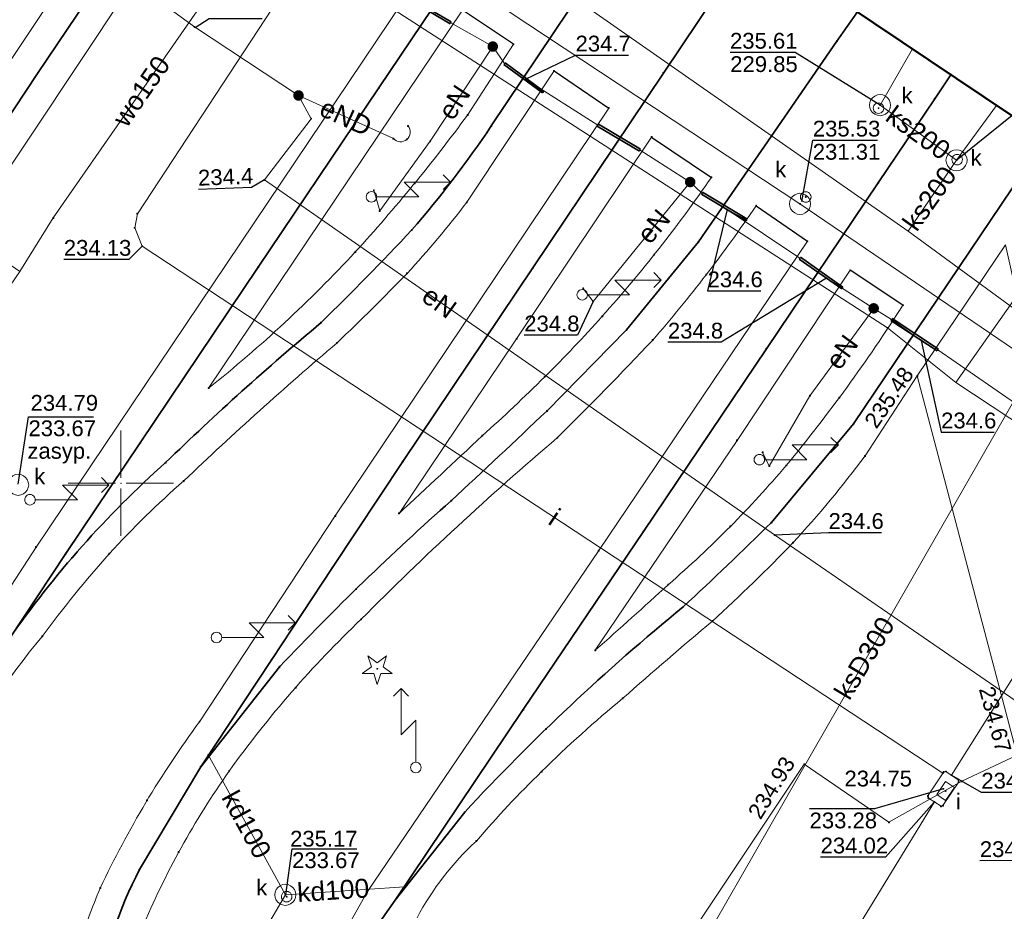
# Model space of a CAD drawing. Header units: metres. Extents: x 6603648 to 6604252, y 5739748 to 5740166.
# Tile 18 of 98: x 6603745 to 6603792, y 5739930 to 5739972. Entities that reach past the tile are written whole.
import ezdxf
from ezdxf.enums import TextEntityAlignment as Align

# ---------------------------------------------------------------- set-up
doc = ezdxf.new("R2010")
doc.units = ezdxf.units.M
doc.header["$PDSIZE"] = 0.75
doc.linetypes.add('ARK_LIN', pattern=[50, 50, 0])
doc.layers.get('0').update_dxf_attribs({"color": 252, "linetype": 'CONTINUOUS'})
for name, color, linetype, lineweight in [('GESBZO', 252, 'CONTINUOUS', 50), ('GSLKOU', 252, 'CONTINUOUS', 18), ('GSLKRW', 252, 'CONTINUOUS', 25), ('GSLTTR', 252, 'CONTINUOUS', 35), ('GSPPRB', 252, 'CONTINUOUS', 18), ('GSPRDI', 252, 'CONTINUOUS', 18), ('GSPWPS', 252, 'CONTINUOUS', 13), ('GSPWPS_O', 252, 'CONTINUOUS', 13), ('GSSKOA', 252, 'CONTINUOUS', 18), ('GULENN', 252, 'CONTINUOUS', 18), ('GULENN_O', 252, 'CONTINUOUS', 18), ('GULEOR', 252, 'CONTINUOUS', 35), ('GULIPR', 252, 'CONTINUOUS', 18), ('GULIPR_O', 252, 'CONTINUOUS', 18), ('GULKDP', 252, 'CONTINUOUS', 18), ('GULKDP_O', 252, 'CONTINUOUS', 18), ('GULKSP', 252, 'CONTINUOUS', 18), ('GULKSP_O', 252, 'CONTINUOUS', 18), ('GULWOP', 252, 'CONTINUOUS', 18), ('GULWOP_O', 252, 'CONTINUOUS', 18), ('GUPISL', 252, 'CONTINUOUS', 18), ('GUPIWZ', 252, 'CONTINUOUS', 18), ('GUPIWZ_O', 252, 'CONTINUOUS', 18), ('GUPKSD', 252, 'CONTINUOUS', 18), ('GUPKWZ', 252, 'CONTINUOUS', 18), ('GUPKWZ_O', 252, 'CONTINUOUS', 18), ('GUSIKP', 252, 'CONTINUOUS', 18), ('PKT_ARK', 252, 'ARK_LIN', 18)]:
    doc.layers.add(name, color=color, linetype=linetype, lineweight=lineweight)
for name, color, linetype in [('GUPESH', 252, 'CONTINUOUS'), ('GUPESH_O', 252, 'CONTINUOUS'), ('GUPEUI', 252, 'CONTINUOUS'), ('GUPISH', 252, 'CONTINUOUS'), ('GUPISH_O', 252, 'CONTINUOUS'), ('GUPKSH', 252, 'CONTINUOUS'), ('GUPKSH_O', 252, 'CONTINUOUS'), ('GUPZSH', 252, 'CONTINUOUS')]:
    doc.layers.add(name, color=color, linetype=linetype)
doc.styles.add('Arial', font='arial.ttf')

# ---------------------------------------------------------------- blocks, each defined once
blk = doc.blocks.new('GSPPRB0')
blk.add_lwpolyline([(-0.007955, 0.0225), (0.007955, 0.0225), (0.0225, 0.007955), (0.0225, -0.007955), (0.007955, -0.0225), (-0.007955, -0.0225), (-0.0225, -0.007955), (-0.0225, 0.007955)], close=True)
blk = doc.blocks.new('GUPISL1_5')
for points in [[(3.396745, 1.05234), (3.75, 0.7), (3.396745, 0.34766)], [(0.25, 0), (2.25, 0), (1.55, 0.7), (3.75, 0.7)]]:
    blk.add_lwpolyline(points)
blk.add_lwpolyline([(0.25, 0), (0.241481, -0.064705), (0.216506, -0.125), (0.176777, -0.176777), (0.125, -0.216506), (0.064705, -0.241481), (0, -0.25), (-0.064705, -0.241481), (-0.125, -0.216506), (-0.176777, -0.176777), (-0.216506, -0.125), (-0.241481, -0.064705), (-0.25, 0), (-0.241481, 0.064705), (-0.216506, 0.125), (-0.176777, 0.176777), (-0.125, 0.216506), (-0.064705, 0.241481), (0, 0.25), (0.064705, 0.241481), (0.125, 0.216506), (0.176777, 0.176777), (0.216506, 0.125), (0.241481, 0.064705)], close=True)
blk = doc.blocks.new('GUPESH1')
blk.add_hatch(color=256).paths.add_polyline_path([(0, 0.045), (-0.011647, 0.043467), (-0.0225, 0.038971), (-0.03182, 0.03182), (-0.038971, 0.0225), (-0.043467, 0.011647), (-0.045, 0), (-0.043467, -0.011647), (-0.038971, -0.0225), (-0.03182, -0.03182), (-0.0225, -0.038971), (-0.011647, -0.043467), (0, -0.045), (0.011647, -0.043467), (0.0225, -0.038971), (0.03182, -0.03182), (0.038971, -0.0225), (0.043467, -0.011647), (0.045, 0), (0.043467, 0.011647), (0.038971, 0.0225), (0.03182, 0.03182), (0.0225, 0.038971), (0.011647, 0.043467)])
blk = doc.blocks.new('GUPEUI1')
blk.add_hatch(color=256).paths.add_polyline_path([(0, 0.25), (-0.064705, 0.241481), (-0.125, 0.216506), (-0.176777, 0.176777), (-0.216506, 0.125), (-0.241481, 0.064705), (-0.25, 0), (-0.241481, -0.064705), (-0.216506, -0.125), (-0.176777, -0.176777), (-0.125, -0.216506), (-0.064705, -0.241481), (0, -0.25), (0.064705, -0.241481), (0.125, -0.216506), (0.176777, -0.176777), (0.216506, -0.125), (0.241481, -0.064705), (0.25, 0), (0.241481, 0.064705), (0.216506, 0.125), (0.176777, 0.176777), (0.125, 0.216506), (0.064705, 0.241481)])
blk = doc.blocks.new('GUPKSD1_1')
blk.add_lwpolyline([(0.5, 0), (0.482963, -0.12941), (0.433013, -0.25), (0.353553, -0.353553), (0.25, -0.433013), (0.12941, -0.482963), (0, -0.5), (-0.12941, -0.482963), (-0.25, -0.433013), (-0.353553, -0.353553), (-0.433013, -0.25), (-0.482963, -0.12941), (-0.5, 0), (-0.482963, 0.12941), (-0.433013, 0.25), (-0.353553, 0.353553), (-0.25, 0.433013), (-0.12941, 0.482963), (0, 0.5), (0.12941, 0.482963), (0.25, 0.433013), (0.353553, 0.353553), (0.433013, 0.25), (0.482963, 0.12941)], close=True)
blk = doc.blocks.new('GUPKWZ1_1')
blk.add_lwpolyline([(0.25, 0), (0.241481, -0.064705), (0.216506, -0.125), (0.176777, -0.176777), (0.125, -0.216506), (0.064705, -0.241481), (0, -0.25), (-0.064705, -0.241481), (-0.125, -0.216506), (-0.176777, -0.176777), (-0.216506, -0.125), (-0.241481, -0.064705), (-0.25, 0), (-0.241481, 0.064705), (-0.216506, 0.125), (-0.176777, 0.176777), (-0.125, 0.216506), (-0.064705, 0.241481), (0, 0.25), (0.064705, 0.241481), (0.125, 0.216506), (0.176777, 0.176777), (0.216506, 0.125), (0.241481, 0.064705)], close=True)
blk = doc.blocks.new('GSPRDI1')
blk.add_hatch(color=256).paths.add_polyline_path([(-0.045, 0), (-0.042798, -0.013906), (-0.036406, -0.02645), (-0.02645, -0.036406), (-0.013906, -0.042798), (0, -0.045), (0.013906, -0.042798), (0.02645, -0.036406), (0.036406, -0.02645), (0.042798, -0.013906), (0.045, 0), (0.042798, 0.013906), (0.036406, 0.02645), (0.02645, 0.036406), (0.013906, 0.042798), (0, 0.045), (-0.013906, 0.042798), (-0.02645, 0.036406), (-0.036406, 0.02645), (-0.042798, 0.013906)])
blk.add_lwpolyline([(0.088531, -0.272471), (-0.231778, -0.713338), (-0.231778, -0.168396), (-0.750048, 0), (-0.231778, 0.168396), (-0.231778, 0.713338), (0.088531, 0.272471), (0.606801, 0.440867), (0.286493, 0), (0.606801, -0.440867)], close=True)
blk = doc.blocks.new('GUPISH1')
blk.add_hatch(color=256).paths.add_polyline_path([(0, 0.045), (-0.011647, 0.043467), (-0.0225, 0.038971), (-0.03182, 0.03182), (-0.038971, 0.0225), (-0.043467, 0.011647), (-0.045, 0), (-0.043467, -0.011647), (-0.038971, -0.0225), (-0.03182, -0.03182), (-0.0225, -0.038971), (-0.011647, -0.043467), (0, -0.045), (0.011647, -0.043467), (0.0225, -0.038971), (0.03182, -0.03182), (0.038971, -0.0225), (0.043467, -0.011647), (0.045, 0), (0.043467, 0.011647), (0.038971, 0.0225), (0.03182, 0.03182), (0.0225, 0.038971), (0.011647, 0.043467)])
blk = doc.blocks.new('GUPIWZ1_3')
blk.add_lwpolyline([(0.375, -0.25), (-0.375, -0.25), (-0.375, 0.25), (0.375, 0.25)], close=True)
blk = doc.blocks.new('GUPZSH1')
blk.add_hatch(color=256).paths.add_polyline_path([(0, 0.045), (-0.011647, 0.043467), (-0.0225, 0.038971), (-0.03182, 0.03182), (-0.038971, 0.0225), (-0.043467, 0.011647), (-0.045, 0), (-0.043467, -0.011647), (-0.038971, -0.0225), (-0.03182, -0.03182), (-0.0225, -0.038971), (-0.011647, -0.043467), (0, -0.045), (0.011647, -0.043467), (0.0225, -0.038971), (0.03182, -0.03182), (0.038971, -0.0225), (0.043467, -0.011647), (0.045, 0), (0.043467, 0.011647), (0.038971, 0.0225), (0.03182, 0.03182), (0.0225, 0.038971), (0.011647, 0.043467)])
blk = doc.blocks.new('GUPKSH1')
blk.add_hatch(color=256).paths.add_polyline_path([(0, 0.045), (-0.011647, 0.043467), (-0.0225, 0.038971), (-0.03182, 0.03182), (-0.038971, 0.0225), (-0.043467, 0.011647), (-0.045, 0), (-0.043467, -0.011647), (-0.038971, -0.0225), (-0.03182, -0.03182), (-0.0225, -0.038971), (-0.011647, -0.043467), (0, -0.045), (0.011647, -0.043467), (0.0225, -0.038971), (0.03182, -0.03182), (0.038971, -0.0225), (0.043467, -0.011647), (0.045, 0), (0.043467, 0.011647), (0.038971, 0.0225), (0.03182, 0.03182), (0.0225, 0.038971), (0.011647, 0.043467)])
blk = doc.blocks.new('GSPWPS1')
blk.add_hatch(color=256).paths.add_polyline_path([(0, 0.045), (-0.011647, 0.043467), (-0.0225, 0.038971), (-0.03182, 0.03182), (-0.038971, 0.0225), (-0.043467, 0.011647), (-0.045, 0), (-0.043467, -0.011647), (-0.038971, -0.0225), (-0.03182, -0.03182), (-0.0225, -0.038971), (-0.011647, -0.043467), (0, -0.045), (0.011647, -0.043467), (0.0225, -0.038971), (0.03182, -0.03182), (0.038971, -0.0225), (0.043467, -0.011647), (0.045, 0), (0.043467, 0.011647), (0.038971, 0.0225), (0.03182, 0.03182), (0.0225, 0.038971), (0.011647, 0.043467)])
blk = doc.blocks.new('ASS_SYM', base_point=(826.5, 303.25))
at = {"layer": 'PKT_ARK'}
for p, q in [((826.5, 303.5), (826.5, 305.75)), ((826.25, 303.25), (824, 303.25)), ((826.5, 303), (826.5, 300.75)), ((826.75, 303.25), (829, 303.25))]:
    blk.add_line(p, q, dxfattribs=at)
blk.add_point((826.5, 303.25), dxfattribs=at)
blk.add_point((826.5, 303.25), dxfattribs=at)

msp = doc.modelspace()

# ---------------------------------------------------------------- linework, layer by layer
at = {"layer": 'GESBZO'}
msp.add_lwpolyline([(6603844.91, 5740034.49), (6603839.9, 5740027), (6603875.35, 5740003.17), (6603880.41, 5740010.65), (6603920.5, 5739983.7), (6603873.22, 5739913.17), (6603833.08, 5739940.09), (6603838.08, 5739947.56), (6603802.57, 5739971.43), (6603797.54, 5739963.94), (6603767.37, 5739984.2), (6603814.71, 5740054.71)], close=True, dxfattribs=at)
at = {"layer": 'GSLKOU'}
for points in [[(6603732.661, 5739951.904), (6603752.425, 5739981.605)], [(6603734.536, 5739949.701), (6603754.754, 5739980.119)], [(6603764.077, 5739973.918), (6603745.973, 5739946.97)], [(6603766.216, 5739972.471), (6603754.164, 5739954.516)], [(6603768.63, 5739970.849), (6603766.456, 5739967.484)], [(6603770.565, 5739969.587), (6603766.42, 5739963.343)], [(6603773.161, 5739967.819), (6603760.177, 5739948.445)], [(6603768.78, 5739956.859), (6603775.189, 5739966.439)], [(6603772.683, 5739946.805), (6603782.59, 5739961.497)], [(6603779.249, 5739952.038), (6603784.618, 5739960.117)], [(6603763.205, 5739948.566), (6603768.78, 5739956.859)], [(6603787.8, 5739955.1), (6603785.325, 5739951.299)], [(6603772.517, 5739942.071), (6603779.249, 5739952.038)], [(6603760.177, 5739948.445), (6603753.731, 5739938.674)], [(6603745.973, 5739946.97), (6603741.209, 5739939.653)], [(6603761.705, 5739930.612), (6603772.683, 5739946.805)], [(6603761.705, 5739930.612), (6603758.508, 5739924.937)]]:
    msp.add_lwpolyline(points, dxfattribs=at)
for points in [[(6603766.456, 5739967.484, -0.026379), (6603761.126, 5739960.986)], [(6603772.85, 5739957.931, 0.031974), (6603778.028, 5739964.526)], [(6603766.42, 5739963.343, -0.022209), (6603763.587, 5739959.965)], [(6603780.156, 5739963.178, -0.014815), (6603777.781, 5739959.9)], [(6603754.164, 5739954.516, 0.03759), (6603761.126, 5739960.986)], [(6603763.587, 5739959.965, -0.007771), (6603760.262, 5739956.668)], [(6603777.781, 5739959.9, -0.016662), (6603775.243, 5739956.798)], [(6603781.584, 5739950.844, 0.03015), (6603787.122, 5739958.457)], [(6603770.117, 5739955.055, 0.015158), (6603772.85, 5739957.931)], [(6603760.262, 5739956.668, 0.014024), (6603752.982, 5739950.111)], [(6603775.243, 5739956.798, -0.00858), (6603770.725, 5739952.167)], [(6603767.152, 5739952.255, 0.013667), (6603770.117, 5739955.055)], [(6603770.725, 5739952.167, 0.021604), (6603761.405, 5739943.539)], [(6603763.205, 5739948.566, 0.001456), (6603767.152, 5739952.255)], [(6603785.325, 5739951.299, -0.026489), (6603781.907, 5739947.18)], [(6603778.931, 5739947.951, 0.019313), (6603781.584, 5739950.844)], [(6603752.982, 5739950.111, 0.028227), (6603749.45, 5739946.65)], [(6603775.986, 5739945.191, 0.019267), (6603778.931, 5739947.951)], [(6603781.907, 5739947.18, -0.014972), (6603778.081, 5739943.453)], [(6603749.45, 5739946.65, 0.024984), (6603746.268, 5739942.725)], [(6603772.517, 5739942.071, 0.005425), (6603775.986, 5739945.191)], [(6603755.139, 5739936.332, -0.046882), (6603761.405, 5739943.539)], [(6603778.081, 5739943.453, 0.006138), (6603773.824, 5739939.787)], [(6603746.268, 5739942.725, 0.075875), (6603742.189, 5739936.142)], [(6603773.824, 5739939.787, 0.022283), (6603769.972, 5739936.309)], [(6603753.731, 5739938.674, 0.048437), (6603749.019, 5739930.778)], [(6603755.139, 5739936.332, 0.054213), (6603750.988, 5739928.827)], [(6603769.972, 5739936.309, 0.023566), (6603766.878, 5739933.006)], [(6603766.878, 5739933.006, 0.088556), (6603764.06, 5739929.359)], [(6603748.024, 5739927.997, -0.02836), (6603749.019, 5739930.778)]]:
    msp.add_lwpolyline(points, format="xyb", dxfattribs=at)
at = {"layer": 'GSLKRW'}
for points in [[(6603768.63, 5739970.849), (6603766.216, 5739972.471)], [(6603770.565, 5739969.587), (6603773.161, 5739967.819)], [(6603775.189, 5739966.439), (6603778.028, 5739964.526)], [(6603780.156, 5739963.178), (6603782.59, 5739961.497)], [(6603787.122, 5739958.457), (6603784.618, 5739960.117)]]:
    msp.add_lwpolyline(points, dxfattribs=at)
at = {"layer": 'GSLTTR'}
for points in [[(6603749.51, 5739910.14, -0.046197), (6603745.82, 5739913.14, -0.026842), (6603743.9, 5739915.24, -0.075296), (6603740.8, 5739919.97, -0.066453), (6603739.33, 5739924.79, -0.051989), (6603739.12, 5739929.17, -0.009541), (6603739.17, 5739929.86, -0.113235), (6603742.57, 5739939.33), (6603744.11, 5739941.73), (6603744.69, 5739942.6), (6603747.38, 5739946.66), (6603750.92, 5739951.92), (6603756.52, 5739960.27), (6603762.25, 5739968.78), (6603769.89, 5739980.14), (6603770.97, 5739981.78)], [(6603775.54, 5739978.72), (6603774.92, 5739977.81), (6603771.27, 5739972.47), (6603767.58, 5739966.97, -0.030946), (6603763.81, 5739962.03, -0.011924), (6603759.5, 5739957.63, 0.018577), (6603752.12, 5739950.98, 0.058962), (6603744.69, 5739942.6)], [(6603758.67, 5739904.01, -0.086393), (6603752.76, 5739909.2, -0.036176), (6603750.96, 5739911.78, -0.024449), (6603750.16, 5739913.25, -0.068711), (6603748.65, 5739918.14, -0.015582), (6603748.48, 5739919.48, -0.045773), (6603748.45, 5739923.25, -0.027228), (6603748.8, 5739925.68, -0.067876), (6603750.88, 5739931.65), (6603753.79, 5739936.54), (6603757.16, 5739941.63), (6603760.04, 5739946), (6603763.38, 5739951.03), (6603769.56, 5739960.23), (6603775.75, 5739969.48), (6603779.11, 5739974.5), (6603779.94, 5739975.76)], [(6603784.96, 5739972.39), (6603783.99, 5739971), (6603781.5, 5739967.38), (6603777.41, 5739961.46), (6603774, 5739957.28), (6603770.22, 5739953.43, -0.001224), (6603765.68, 5739949.17, 0.022454), (6603757.54, 5739941.29), (6603753.79, 5739936.54)], [(6603767.96, 5739897.79, -0.046037), (6603764.15, 5739900.79, -0.032329), (6603762.04, 5739903.04, -0.036658), (6603760.29, 5739905.46, -0.020129), (6603759.47, 5739906.92, -0.020807), (6603758.85, 5739908.25, -0.047397), (6603757.78, 5739911.87, -0.028707), (6603757.48, 5739914.03, -0.045966), (6603757.49, 5739917.21, -0.02338), (6603757.83, 5739919.35, -0.071057), (6603759.58, 5739924.44), (6603762.42, 5739929.34), (6603763.02, 5739930.2), (6603769.1, 5739939.25), (6603774.8, 5739947.71), (6603780.64, 5739956.39), (6603785.95, 5739964.27), (6603788.63, 5739968.26), (6603789.4, 5739969.4)], [(6603793.89, 5739966.39), (6603793.3, 5739965.49), (6603784.78, 5739952.83), (6603780.88, 5739948.13, -0.006869), (6603776.69, 5739944.13, 0.034582), (6603766.32, 5739934.38), (6603763.02, 5739930.2)]]:
    msp.add_lwpolyline(points, format="xyb", dxfattribs=at)
msp.add_lwpolyline([(6603748.86, 5739973.66), (6603746.04, 5739969.46), (6603743.22, 5739965.22)], dxfattribs=at)
at = {"layer": 'GSSKOA'}
msp.add_lwpolyline([(6603775.52, 5739899.78), (6603774.38, 5739898.07), (6603765.84, 5739903.97), (6603769.82, 5739909.75), (6603766.28, 5739911.97), (6603773.42, 5739923.12), (6603782.44, 5739936.66), (6603786.46, 5739933.9), (6603789.91, 5739935.85), (6603792.55, 5739937.08), (6603787.8, 5739955.1), (6603791.99, 5739961.32), (6603795.31, 5739946.46), (6603797.65, 5739941.89, -0.160585), (6603793.59, 5739926.67), (6603789.76, 5739929.17), (6603781.99, 5739917.85), (6603771.35, 5739902.65)], format="xyb", close=True, dxfattribs=at)
at = {"layer": 'GULENN'}
for points in [[(6603739.309, 5739984.7, 0.0453), (6603739.024, 5739984.247, 0.253531), (6603738.904, 5739982.742), (6603739.609, 5739981.58), (6603740.354, 5739980.954), (6603746.175, 5739977.009), (6603753.49, 5739971.67), (6603758.429, 5739968.416)], [(6603758.429, 5739968.416), (6603762.933, 5739966.366, 0.962527), (6603763.633, 5739966.969)]]:
    msp.add_lwpolyline(points, format="xyb", dxfattribs=at)
for points in [[(6603768.208, 5739969.93), (6603767.652, 5739970.739), (6603765.658, 5739971.869)], [(6603767.652, 5739970.739), (6603764.681, 5739966.239), (6603762.287, 5739962.93), (6603762.007, 5739963.915)], [(6603772.637, 5739967.008), (6603769.212, 5739969.187), (6603770.035, 5739968.586)], [(6603758.429, 5739968.416), (6603759.032, 5739967.311), (6603756.81, 5739964.405), (6603781.022, 5739947.545), (6603793.714, 5739938.814), (6603795.289, 5739930.775)], [(6603777.583, 5739963.777), (6603777.023, 5739964.306), (6603774.642, 5739965.818)], [(6603777.023, 5739964.306), (6603772.415, 5739958.632), (6603771.943, 5739959.253)], [(6603782.226, 5739960.689), (6603778.775, 5739963.001), (6603779.689, 5739962.509)], [(6603787.992, 5739956.785), (6603786.576, 5739957.776), (6603785.733, 5739958.306), (6603783.491, 5739959.745), (6603784.245, 5739959.279)], [(6603785.733, 5739958.306), (6603782.707, 5739954.158), (6603780.774, 5739950.818), (6603780.461, 5739951.472)], [(6603795.443, 5739931.088), (6603796.634, 5739938.024), (6603796.785, 5739947.978), (6603794.554, 5739951.965), (6603793.136, 5739953.326), (6603788.775, 5739956.33)]]:
    msp.add_lwpolyline(points, dxfattribs=at)
at = {"layer": 'GULEOR'}
for points in [[(6603765.633, 5739971.826), (6603763.74, 5739972.938)], [(6603763.791, 5739973.025), (6603765.684, 5739971.912)], [(6603770.006, 5739968.546), (6603768.178, 5739969.89)], [(6603768.237, 5739969.97), (6603770.065, 5739968.627)], [(6603774.616, 5739965.775), (6603772.612, 5739966.965)], [(6603772.663, 5739967.051), (6603774.667, 5739965.861)], [(6603779.663, 5739962.466), (6603777.558, 5739963.734)], [(6603777.609, 5739963.82), (6603779.715, 5739962.552)], [(6603784.216, 5739959.238), (6603782.198, 5739960.648)], [(6603782.255, 5739960.73), (6603784.274, 5739959.32)], [(6603786.548, 5739957.734), (6603788.748, 5739956.288)], [(6603788.803, 5739956.371), (6603786.603, 5739957.818)]]:
    msp.add_lwpolyline(points, dxfattribs=at)
at = {"layer": 'GULIPR'}
for points in [[(6603763.9, 5739982.8), (6603750.78, 5739962.8), (6603750.66, 5739962.13), (6603751.01, 5739961.26), (6603789.02, 5739936.23)], [(6603789.42, 5739936.14), (6603808.959, 5739967.135)], [(6603788.62, 5739934.87), (6603772.21, 5739908.02), (6603771.64, 5739907.58), (6603770.48, 5739907.2), (6603769.71, 5739906.87), (6603768.93, 5739906.16), (6603761.41, 5739889.72), (6603761.16, 5739888.8), (6603761.19, 5739887.47), (6603765.51, 5739851.59)]]:
    msp.add_lwpolyline(points, dxfattribs=at)
at = {"layer": 'GULKDP'}
for points in [[(6603808.053, 5739945.704), (6603782.235, 5739963.27), (6603758.971, 5739978.657), (6603770.532, 5739996.192)], [(6603757.807, 5739930.454), (6603754.132, 5739937.142)], [(6603757.807, 5739930.454), (6603756.172, 5739927.649), (6603754.079, 5739913.346)], [(6603763.461, 5739930.827), (6603757.807, 5739930.454)]]:
    msp.add_lwpolyline(points, dxfattribs=at)
at = {"layer": 'GULKSP'}
for points in [[(6603748.516, 5739988.769), (6603769.313, 5739974.582), (6603787.37, 5739961.971), (6603794.163, 5739956.998)], [(6603787.568, 5739970.638), (6603786.038, 5739967.957), (6603789.665, 5739965.339)], [(6603791.563, 5739967.948), (6603789.665, 5739965.339), (6603787.37, 5739961.971)], [(6603768.678, 5739901.106), (6603777.469, 5739927.869), (6603794.163, 5739956.998)]]:
    msp.add_lwpolyline(points, dxfattribs=at)
at = {"layer": 'GULWOP'}
for points in [[(6603745.201, 5739960.057), (6603740.434, 5739963.332), (6603740.26, 5739965.529), (6603720.897, 5739981.424), (6603720.225, 5739982.01), (6603719.36, 5739982.56)], [(6603745.201, 5739960.057), (6603746.79, 5739962.599), (6603755.14, 5739974.639), (6603756.52, 5739976.667)], [(6603825.656, 5739849.078), (6603825.941, 5739853.814), (6603837.788, 5739855.542), (6603869.267, 5739902.302), (6603868.152, 5739903.059), (6603866.813, 5739903.963), (6603828.065, 5739929.382), (6603823.148, 5739932.634), (6603789.626, 5739954.786), (6603786.394, 5739957.382), (6603756.52, 5739976.667)], [(6603789.626, 5739954.786), (6603796.544, 5739964.609)], [(6603825.656, 5739849.078), (6603769.366, 5739852.901), (6603737.285, 5739855.059), (6603734.65, 5739855.19), (6603732.727, 5739868.33), (6603732.589, 5739869.247), (6603724.96, 5739921.24), (6603723.88, 5739928.79), (6603745.201, 5739960.057)]]:
    msp.add_lwpolyline(points, dxfattribs=at)
at = {"layer": 'GUPESH_O', "flags": 128}
for points in [[(6603753.52, 5739971.652), (6603754.185, 5739972.066), (6603756.705, 5739972.066)], [(6603769.212, 5739969.187), (6603771.582, 5739970.333), (6603774.102, 5739970.333)], [(6603756.81, 5739964.405), (6603756.202, 5739964.052), (6603753.684, 5739963.957)], [(6603778.775, 5739963.001), (6603777.849, 5739959.136), (6603780.369, 5739959.138)], [(6603783.491, 5739959.745), (6603778.486, 5739956.701), (6603775.966, 5739956.701)], [(6603772.411, 5739958.628), (6603771.667, 5739957.036), (6603769.147, 5739957.036)], [(6603787.992, 5739956.785), (6603788.933, 5739952.434), (6603791.453, 5739952.434)], [(6603781.022, 5739947.545), (6603783.592, 5739947.659), (6603786.112, 5739947.659)], [(6603795.443, 5739931.088), (6603793.292, 5739932.081), (6603790.772, 5739932.075)]]:
    msp.add_lwpolyline(points, dxfattribs=at)
at = {"layer": 'GUPISH_O', "flags": 128}
for points in [[(6603751.01, 5739961.26), (6603750.37, 5739960.631), (6603747.29, 5739960.631)], [(6603789.42, 5739936.14), (6603790.843, 5739935.327), (6603793.923, 5739935.327)], [(6603789.04, 5739935.49), (6603785.77, 5739934.535), (6603782.69, 5739934.535)], [(6603788.607, 5739934.859), (6603786.295, 5739932.247), (6603783.215, 5739932.247)]]:
    msp.add_lwpolyline(points, dxfattribs=at)
at = {"layer": 'GUPKSH_O', "flags": 128}
for points in [[(6603786.038, 5739967.957), (6603782.004, 5739970.452), (6603778.924, 5739970.452)], [(6603789.694, 5739965.37), (6603793.203, 5739968.216), (6603796.283, 5739968.216)], [(6603782.328, 5739963.385), (6603782.841, 5739966.289), (6603785.921, 5739966.289)], [(6603745.131, 5739949.952), (6603745.614, 5739953.159), (6603748.694, 5739953.159)], [(6603757.835, 5739930.452), (6603758.127, 5739932.645), (6603761.207, 5739932.645)]]:
    msp.add_lwpolyline(points, dxfattribs=at)
at = {"layer": 'GUSIKP'}
msp.add_lwpolyline([(6603789.06, 5739936.29), (6603789.16, 5739936.31), (6603789.75, 5739935.92), (6603789.77, 5739935.82), (6603789.02, 5739934.69), (6603788.93, 5739934.66), (6603788.33, 5739935.05), (6603788.31, 5739935.15)], close=True, dxfattribs=at)

# ---------------------------------------------------------------- block references
at = {"layer": 'GSPPRB', "rotation": 90}
for p in [(6603765.658, 5739971.869), (6603768.63, 5739970.849), (6603783.99, 5739971), (6603768.208, 5739969.93), (6603746.04, 5739969.46), (6603770.565, 5739969.587), (6603775.75, 5739969.48), (6603789.4, 5739969.4), (6603762.25, 5739968.78), (6603770.035, 5739968.586), (6603788.63, 5739968.26), (6603773.161, 5739967.819), (6603759.032, 5739967.311), (6603766.456, 5739967.484), (6603781.5, 5739967.38), (6603763.633, 5739966.969), (6603767.58, 5739966.97), (6603772.637, 5739967.008), (6603762.933, 5739966.366), (6603775.189, 5739966.439), (6603763.572, 5739966.33), (6603764.681, 5739966.239), (6603774.642, 5739965.818), (6603778.028, 5739964.526), (6603763.941, 5739964.243), (6603785.95, 5739964.27), (6603762.007, 5739963.915), (6603777.583, 5739963.777), (6603766.42, 5739963.343), (6603780.156, 5739963.178), (6603750.78, 5739962.8), (6603762.287, 5739962.93), (6603746.79, 5739962.599), (6603779.689, 5739962.509), (6603750.66, 5739962.13), (6603763.81, 5739962.03), (6603777.41, 5739961.46), (6603782.59, 5739961.497), (6603761.126, 5739960.986), (6603775.312, 5739960.851), (6603782.226, 5739960.689), (6603756.52, 5739960.27), (6603763.587, 5739959.965), (6603769.56, 5739960.23), (6603777.781, 5739959.9), (6603784.618, 5739960.117), (6603771.943, 5739959.253), (6603784.245, 5739959.279), (6603787.122, 5739958.457), (6603759.5, 5739957.63), (6603772.85, 5739957.931), (6603786.576, 5739957.776), (6603774, 5739957.28), (6603786.394, 5739957.382), (6603760.262, 5739956.668), (6603768.78, 5739956.859), (6603775.243, 5739956.798), (6603780.64, 5739956.39), (6603788.775, 5739956.33), (6603770.117, 5739955.055), (6603787.8, 5739955.1), (6603754.164, 5739954.516), (6603782.707, 5739954.158), (6603784.1, 5739954.065), (6603770.22, 5739953.43), (6603784.78, 5739952.83), (6603750.92, 5739951.92), (6603767.152, 5739952.255), (6603770.725, 5739952.167), (6603779.249, 5739952.038), (6603780.461, 5739951.472), (6603752.12, 5739950.98), (6603763.38, 5739951.03), (6603785.325, 5739951.299), (6603780.774, 5739950.818), (6603781.584, 5739950.844), (6603752.982, 5739950.111), (6603765.68, 5739949.17), (6603760.177, 5739948.445), (6603763.205, 5739948.566), (6603780.88, 5739948.13), (6603774.8, 5739947.71), (6603778.931, 5739947.951), (6603745.973, 5739946.97), (6603772.683, 5739946.805), (6603781.907, 5739947.18), (6603747.38, 5739946.66), (6603747.67, 5739946.45), (6603749.45, 5739946.65), (6603760.04, 5739946), (6603761.16, 5739944.97), (6603775.986, 5739945.191), (6603776.69, 5739944.13), (6603761.405, 5739943.539), (6603778.081, 5739943.453), (6603746.268, 5739942.725), (6603772.517, 5739942.071), (6603757.16, 5739941.63), (6603757.54, 5739941.29), (6603758.29, 5739940.295), (6603773.824, 5739939.787), (6603769.1, 5739939.25), (6603753.731, 5739938.674), (6603770.18, 5739938.33), (6603753.79, 5739936.54), (6603782.44, 5739936.66), (6603755.139, 5739936.332), (6603769.972, 5739936.309), (6603789.06, 5739936.29), (6603789.16, 5739936.31), (6603789.75, 5739935.92), (6603789.77, 5739935.82), (6603789.91, 5739935.85), (6603788.31, 5739935.15), (6603788.33, 5739935.05), (6603751.245, 5739934.943), (6603788.93, 5739934.66), (6603789.02, 5739934.69), (6603766.32, 5739934.38), (6603786.46, 5739933.9), (6603766.878, 5739933.006), (6603752.745, 5739932.483), (6603750.88, 5739931.65), (6603749.019, 5739930.778), (6603761.705, 5739930.612), (6603763.02, 5739930.2)]:
    msp.add_blockref('GSPPRB0', p, dxfattribs=at)
at = {"layer": 'GSPRDI', "rotation": 90}
msp.add_blockref('GSPRDI1', (6603762.17, 5739941.19), dxfattribs=at)
at = {"layer": 'GSPWPS', "rotation": 90}
for p in [(6603787.8, 5739955.1), (6603782.44, 5739936.66)]:
    msp.add_blockref('GSPWPS1', p, dxfattribs=at)
at = {"layer": 'GUPESH', "rotation": 90}
for p in [(6603753.49, 5739971.67), (6603769.212, 5739969.187), (6603756.81, 5739964.405), (6603778.775, 5739963.001), (6603783.491, 5739959.745), (6603772.415, 5739958.632), (6603787.992, 5739956.785), (6603781.022, 5739947.545)]:
    msp.add_blockref('GUPESH1', p, dxfattribs=at)
at = {"layer": 'GUPEUI', "rotation": 90}
for p in [(6603767.652, 5739970.739), (6603758.429, 5739968.416), (6603777.023, 5739964.306), (6603785.733, 5739958.306)]:
    msp.add_blockref('GUPEUI1', p, dxfattribs=at)
at = {"layer": 'GUPISH', "rotation": 90}
for p in [(6603751.01, 5739961.26), (6603789.02, 5739936.23), (6603789.42, 5739936.14), (6603789.04, 5739935.49), (6603789.147, 5739935.386), (6603788.62, 5739934.87)]:
    msp.add_blockref('GUPISH1', p, dxfattribs=at)
at = {"layer": 'GUPISL'}
for p, rotation in [((6603761.893, 5739963.602), 359.9999974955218), ((6603771.899, 5739958.952), 359.9999974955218), ((6603780.308, 5739951.119), 359.9999974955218), ((6603745.683, 5739949.217), 359.9999974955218), ((6603754.536, 5739942.674), 359.9999974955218), ((6603763.997, 5739936.499), 90)]:
    msp.add_blockref('GUPISL1_5', p, dxfattribs=dict(at, rotation=rotation))
at = {"layer": 'GUPIWZ', "rotation": 56.02769774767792}
msp.add_blockref('GUPIWZ1_3', (6603789.147, 5739935.386), dxfattribs=at)
at = {"layer": 'GUPKSD', "rotation": 90}
for p in [(6603786.038, 5739967.957), (6603789.665, 5739965.339), (6603782.235, 5739963.27), (6603745.122, 5739949.926), (6603757.807, 5739930.454)]:
    msp.add_blockref('GUPKSD1_1', p, dxfattribs=at)
at = {"layer": 'GUPKSH', "rotation": 90}
for p in [(6603785.964, 5739967.816), (6603786.038, 5739967.957), (6603789.665, 5739965.339), (6603789.694, 5739965.37), (6603782.508, 5739963.595), (6603782.235, 5739963.27), (6603757.807, 5739930.454), (6603757.869, 5739930.365)]:
    msp.add_blockref('GUPKSH1', p, dxfattribs=at)
at = {"layer": 'GUPKWZ', "rotation": 90}
for p in [(6603785.964, 5739967.816), (6603789.694, 5739965.37), (6603782.508, 5739963.595), (6603757.869, 5739930.365)]:
    msp.add_blockref('GUPKWZ1_1', p, dxfattribs=at)
at = {"layer": 'GUPZSH', "rotation": 90}
msp.add_blockref('GUPZSH1', (6603750.78, 5739962.8), dxfattribs=at)
at = {"layer": 'PKT_ARK'}
msp.add_blockref('ASS_SYM', (6603750, 5739950), dxfattribs=at)

# ---------------------------------------------------------------- texts
at = {"layer": 'GSPWPS_O', "style": 'Arial'}
for s, rotation, p in [('235.48', 55.5497, (6603785.862, 5739952.543)), ('234.93', 58.3606, (6603780.359, 5739933.983))]:
    msp.add_text(s, height=0.75, rotation=rotation, dxfattribs=at).set_placement(p)
msp.add_text('234.67', height=0.75, rotation=285.2478, dxfattribs=at).set_placement((6603791.564, 5739937.138), align=Align.RIGHT)
at = {"layer": 'GULENN_O', "style": 'Arial'}
for s, rotation, p in [('eN', 56.5737, (6603766.197, 5739967.844)), ('eND', 335.5351, (6603760.495, 5739966.982)), ('eN', 49.7728, (6603775.63, 5739961.91)), ('eN', 323.9982, (6603764.853, 5739958.242)), ('eN', 53.8937, (6603784.584, 5739955.966))]:
    msp.add_text(s, height=0.9, rotation=rotation, dxfattribs=at).set_placement(p, align=Align.CENTER)
at = {"layer": 'GULIPR_O', "style": 'Arial'}
msp.add_text('i', height=0.9, rotation=326.3246, dxfattribs=at).set_placement((6603770.336, 5739948.023), align=Align.CENTER)
at = {"layer": 'GULKDP_O', "style": 'Arial'}
for rotation, p in [(298.7896, (6603755.575, 5739933.581)), (3.7784, (6603760.106, 5739930.225))]:
    msp.add_text('kd100', height=0.9, rotation=rotation, dxfattribs=at).set_placement(p, align=Align.CENTER)
at = {"layer": 'GULKSP_O', "style": 'Arial'}
for s, rotation, p in [('ks200', 324.1812, (6603787.588, 5739966.283)), ('ks200', 54.5853, (6603788.747, 5739963.268)), ('ksD300', 59.0343, (6603785.676, 5739941.469))]:
    msp.add_text(s, height=0.9, rotation=rotation, dxfattribs=at).set_placement(p, align=Align.CENTER)
at = {"layer": 'GULWOP_O', "style": 'Arial'}
msp.add_text('wo150', height=0.9, rotation=55.2556, dxfattribs=at).set_placement((6603751.335, 5739968.363), align=Align.CENTER)
at = {"layer": 'GUPESH_O', "style": 'Arial'}
for s, rotation, p in [('234.7', 360, (6603771.582, 5739970.506)), ('234.4', 2.1522, (6603753.677, 5739964.13)), ('234.6', 0.0489, (6603777.849, 5739959.308)), ('234.8', 360, (6603769.147, 5739957.209)), ('234.8', 360, (6603775.966, 5739956.873)), ('234.6', 360, (6603788.933, 5739952.606)), ('234.6', 360, (6603783.592, 5739947.832)), ('234.0', 0.1329, (6603790.772, 5739932.247))]:
    msp.add_text(s, height=0.75, rotation=rotation, dxfattribs=at).set_placement(p)
at = {"layer": 'GUPISH_O', "style": 'Arial'}
for s, p in [('234.13', (6603747.29, 5739960.803)), ('234.75', (6603784.346, 5739935.601)), ('234.04', (6603790.843, 5739935.5)), ('233.28', (6603782.69, 5739933.612)), ('234.02', (6603783.215, 5739932.42))]:
    msp.add_text(s, height=0.75, rotation=360, dxfattribs=at).set_placement(p)
at = {"layer": 'GUPIWZ_O', "style": 'Arial'}
msp.add_text('i', height=0.75, rotation=360, dxfattribs=at).set_placement((6603789.868, 5739934.512), align=Align.RIGHT)
at = {"layer": 'GUPKSH_O', "style": 'Arial'}
for s, p in [('235.61', (6603778.913, 5739970.639)), ('229.85', (6603778.924, 5739969.53)), ('235.53', (6603782.845, 5739966.467)), ('231.31', (6603782.841, 5739965.367)), ('234.79', (6603745.712, 5739953.445)), ('233.67', (6603745.614, 5739952.236)), ('235.17', (6603758.03, 5739932.745)), ('233.67', (6603758.127, 5739931.722))]:
    msp.add_text(s, height=0.75, rotation=360, dxfattribs=at).set_placement(p)
at = {"layer": 'GUPKWZ_O', "style": 'Arial'}
for s, p in [('k', (6603787.58, 5739968.05)), ('k', (6603790.858, 5739965.09)), ('k', (6603781.583, 5739964.532)), ('zasyp.', (6603748.591, 5739951.164)), ('k', (6603746.405, 5739949.954)), ('k', (6603756.949, 5739930.425))]:
    msp.add_text(s, height=0.75, rotation=360, dxfattribs=at).set_placement(p, align=Align.RIGHT)

doc.saveas('drawing.dxf')
